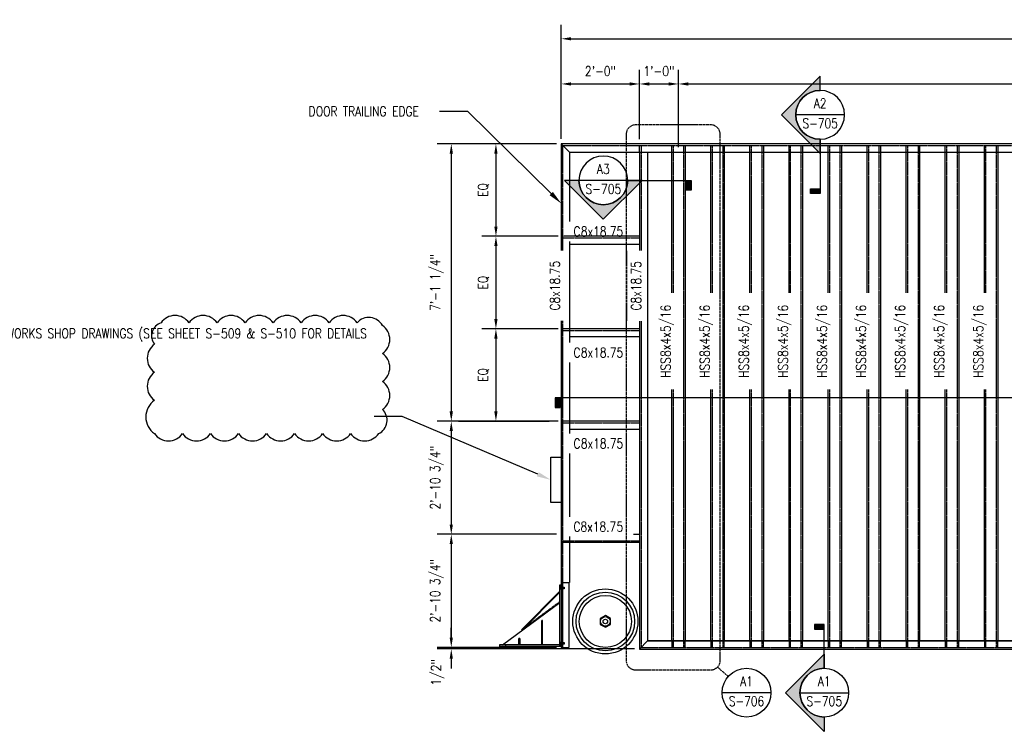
# Model space of a CAD drawing. Header units: inches. Extents: x -1492 to 2382, y 58 to 289.
# Tile 2 of 4: x -64 to 238, y 71 to 289. Entities that reach past the tile are written whole.
import ezdxf
from ezdxf import colors
from ezdxf.entities.mleader import LeaderData, LeaderLine
from ezdxf.enums import TextEntityAlignment as Align
from ezdxf.math import Vec2, Vec3

# ---------------------------------------------------------------- set-up
doc = ezdxf.new("R2010")
doc.units = ezdxf.units.IN
doc.header["$MEASUREMENT"] = 0
doc.linetypes.add('HIDDEN', pattern=[0.375, 0.25, -0.125])
doc.linetypes.add('Hidden 3_32_', pattern=[0.140625, 0.09375, -0.046875])
for name, color, linetype in [('2024 10 02', 11, 'Continuous'), ('A-ANNO-DIMS', 1, 'Continuous'), ('A-ANNO-SYMB-HDLN', 2, 'HIDDEN'), ('A-DETL-HDLN', 1, 'Hidden 3_32_'), ('A-DETL-MEDM', 3, 'Continuous'), ('G-ANNO-REFR', 2, 'Continuous'), ('G-ANNO-SYMB', 2, 'Continuous'), ('G-ANNO-TEXT', 2, 'Continuous'), ('S-ANNO-SYMB', 2, 'Continuous'), ('S-ANNO-TEXT', 2, 'Continuous'), ('S-DETL-HDLN', 90, 'Hidden 3_32_'), ('S-DETL-MEDM', 33, 'Continuous'), ('S-DETL-THIN', 1, 'Continuous')]:
    doc.layers.add(name, color=color, linetype=linetype)
doc.styles.add('AEC_COMN_TITLE', font='romans.shx', dxfattribs={"width": 0.8, "height": 0.1875})
doc.styles.add('Annotative', font='romans.shx', dxfattribs={"width": 0.8, "height": 0.125})
doc.styles.add('Arial', font='romans.shx', dxfattribs={"width": 0.8})
doc.styles.add('ROMANS', font='romans.shx', dxfattribs={"width": 0.8})
doc.dimstyles.new('Annotative', dxfattribs={"dimscale": 0, "dimtxt": 0.125, "dimasz": 0.125, "dimexe": 0.18, "dimexo": 0.0625, "dimgap": 0.09, "dimtad": 1, "dimdec": 3, "dimzin": 3, "dimdsep": 46, "dimlunit": 4, "dimtxsty": 'Annotative', "dimcen": 0.09, "dimclrt": 2, "dimazin": 2, "dimtfac": 1, "dimtdec": 3, "dimtmove": 1, "dimatfit": 3, "dimfxl": 1, "dimtfill": 1, "dimfrac": 2, "dimtolj": 1, "dimtzin": 0, "dimarcsym": 0})

# ---------------------------------------------------------------- blocks, each defined once
blk = doc.blocks.new('*D19')
at = {"layer": 'A-ANNO-DIMS', "color": 0, "lineweight": -2, "transparency": 16777216}
for p, q in [((100.74, 251.34), (64.15, 251.34)), ((68.47, 248.34), (68.47, 169.07)), ((101.26, 166.07), (64.15, 166.07))]:
    blk.add_line(p, q, dxfattribs=at)
at = {"layer": 'A-ANNO-DIMS', "color": 0, "transparency": 16777216}
for points in [[(67.97, 248.34), (68.97, 248.34), (68.47, 251.34)], [(67.97, 169.07), (68.97, 169.07), (68.47, 166.07)]]:
    blk.add_solid(points, dxfattribs=at)
at = {"layer": 'Defpoints', "color": 0, "transparency": 16777216}
for p in [(102.24, 251.34), (68.47, 166.07), (102.76, 166.07)]:
    blk.add_point(p, dxfattribs=at)
at = {"layer": 'A-ANNO-DIMS', "color": 2, "lineweight": -3, "transparency": 16777216, "insert": (64.03, 208.7), "char_height": 3, "width": 23.594, "attachment_point": 5, "rotation": 90, "style": 'Annotative'}
blk.add_mtext('\\A1;7\'-1 1/4"', dxfattribs=at)
blk = doc.blocks.new('*D18')
at = {"layer": 'A-ANNO-DIMS', "color": 0, "lineweight": -2, "transparency": 16777216}
for p, q in [((100.74, 251.34), (77.86, 251.34)), ((82.18, 248.34), (82.18, 225.9)), ((101.26, 222.9), (77.86, 222.9))]:
    blk.add_line(p, q, dxfattribs=at)
at = {"layer": 'A-ANNO-DIMS', "color": 0, "transparency": 16777216}
for points in [[(81.68, 248.34), (82.68, 248.34), (82.18, 251.34)], [(81.68, 225.9), (82.68, 225.9), (82.18, 222.9)]]:
    blk.add_solid(points, dxfattribs=at)
at = {"layer": 'Defpoints', "color": 0, "transparency": 16777216}
for p in [(102.24, 251.34), (82.18, 222.9), (102.76, 222.9)]:
    blk.add_point(p, dxfattribs=at)
at = {"layer": 'A-ANNO-DIMS', "color": 2, "lineweight": -3, "transparency": 16777216, "insert": (78.37, 237.12), "char_height": 3, "width": 5.6036, "attachment_point": 5, "rotation": 90, "style": 'Annotative'}
blk.add_mtext('\\A1;EQ', dxfattribs=at)
blk = doc.blocks.new('*D17')
at = {"layer": 'A-ANNO-DIMS', "color": 0, "lineweight": -2, "transparency": 16777216}
for p, q in [((101.26, 222.9), (77.86, 222.9)), ((82.18, 219.9), (82.18, 197.48)), ((101.26, 194.48), (77.86, 194.48))]:
    blk.add_line(p, q, dxfattribs=at)
at = {"layer": 'A-ANNO-DIMS', "color": 0, "transparency": 16777216}
for points in [[(81.68, 219.9), (82.68, 219.9), (82.18, 222.9)], [(81.68, 197.48), (82.68, 197.48), (82.18, 194.48)]]:
    blk.add_solid(points, dxfattribs=at)
at = {"layer": 'Defpoints', "color": 0, "transparency": 16777216}
for p in [(102.76, 222.9), (82.18, 194.48), (102.76, 194.48)]:
    blk.add_point(p, dxfattribs=at)
at = {"layer": 'A-ANNO-DIMS', "color": 2, "lineweight": -3, "transparency": 16777216, "insert": (78.37, 208.69), "char_height": 3, "width": 5.6036, "attachment_point": 5, "rotation": 90, "style": 'Annotative'}
blk.add_mtext('\\A1;EQ', dxfattribs=at)
blk = doc.blocks.new('*D16')
at = {"layer": 'A-ANNO-DIMS', "color": 0, "lineweight": -2, "transparency": 16777216}
for p, q in [((101.26, 194.48), (77.86, 194.48)), ((82.18, 191.48), (82.18, 169.07)), ((101.26, 166.07), (77.86, 166.07))]:
    blk.add_line(p, q, dxfattribs=at)
at = {"layer": 'A-ANNO-DIMS', "color": 0, "transparency": 16777216}
for points in [[(81.68, 191.48), (82.68, 191.48), (82.18, 194.48)], [(81.68, 169.07), (82.68, 169.07), (82.18, 166.07)]]:
    blk.add_solid(points, dxfattribs=at)
at = {"layer": 'Defpoints', "color": 0, "transparency": 16777216}
for p in [(102.76, 194.48), (82.18, 166.07), (102.76, 166.07)]:
    blk.add_point(p, dxfattribs=at)
at = {"layer": 'A-ANNO-DIMS', "color": 2, "lineweight": -3, "transparency": 16777216, "insert": (78.37, 180.27), "char_height": 3, "width": 5.6036, "attachment_point": 5, "rotation": 90, "style": 'Annotative'}
blk.add_mtext('\\A1;EQ', dxfattribs=at)
blk = doc.blocks.new('*D11')
at = {"layer": 'A-ANNO-DIMS', "color": 0, "lineweight": -2, "transparency": 16777216}
for p, q in [((102.26, 252.82), (102.26, 287.93)), ((474.26, 252.82), (474.26, 287.93)), ((105.26, 283.61), (471.26, 283.61))]:
    blk.add_line(p, q, dxfattribs=at)
at = {"layer": 'A-ANNO-DIMS', "color": 0, "transparency": 16777216}
for points in [[(105.26, 284.11), (105.26, 283.11), (102.26, 283.61)], [(471.26, 284.11), (471.26, 283.11), (474.26, 283.61)]]:
    blk.add_solid(points, dxfattribs=at)
at = {"layer": 'Defpoints', "color": 0, "transparency": 16777216}
for p in [(474.26, 283.61), (102.26, 251.32), (474.26, 251.32)]:
    blk.add_point(p, dxfattribs=at)
at = {"layer": 'A-ANNO-DIMS', "color": 2, "lineweight": -3, "transparency": 16777216, "insert": (288.26, 287.56), "char_height": 3, "width": 51.0381, "attachment_point": 5, "style": 'Annotative'}
blk.add_mtext('\\A1;31\'-0"', dxfattribs=at)
blk = doc.blocks.new('*D10')
at = {"layer": 'A-ANNO-DIMS', "color": 0, "lineweight": -2, "transparency": 16777216}
for p, q in [((102.26, 252.82), (102.26, 274.05)), ((126.26, 252.76), (126.26, 274.05)), ((105.26, 269.73), (123.26, 269.73))]:
    blk.add_line(p, q, dxfattribs=at)
at = {"layer": 'A-ANNO-DIMS', "color": 0, "transparency": 16777216}
for points in [[(105.26, 270.23), (105.26, 269.23), (102.26, 269.73)], [(123.26, 270.23), (123.26, 269.23), (126.26, 269.73)]]:
    blk.add_solid(points, dxfattribs=at)
at = {"layer": 'Defpoints', "color": 0, "transparency": 16777216}
for p in [(126.26, 269.73), (102.26, 251.32), (126.26, 251.26)]:
    blk.add_point(p, dxfattribs=at)
at = {"layer": 'A-ANNO-DIMS', "color": 2, "lineweight": -3, "transparency": 16777216, "insert": (114.26, 273.68), "char_height": 3, "width": 24.1123, "attachment_point": 5, "style": 'Annotative'}
blk.add_mtext('\\A1;2\'-0"', dxfattribs=at)
blk = doc.blocks.new('*D9')
at = {"layer": 'A-ANNO-DIMS', "color": 0, "lineweight": -2, "transparency": 16777216}
for p, q in [((126.26, 252.76), (126.26, 274.05)), ((138.26, 250.29), (138.26, 274.05)), ((129.26, 269.73), (135.26, 269.73))]:
    blk.add_line(p, q, dxfattribs=at)
at = {"layer": 'A-ANNO-DIMS', "color": 0, "transparency": 16777216}
for points in [[(129.26, 270.23), (129.26, 269.23), (126.26, 269.73)], [(135.26, 270.23), (135.26, 269.23), (138.26, 269.73)]]:
    blk.add_solid(points, dxfattribs=at)
at = {"layer": 'Defpoints', "color": 0, "transparency": 16777216}
for p in [(138.26, 269.73), (126.26, 251.26), (138.26, 248.79)]:
    blk.add_point(p, dxfattribs=at)
at = {"layer": 'A-ANNO-DIMS', "color": 2, "lineweight": -3, "transparency": 16777216, "insert": (132.26, 273.68), "char_height": 3, "width": 12.3279, "attachment_point": 5, "style": 'Annotative'}
blk.add_mtext('\\A1;1\'-0"', dxfattribs=at)
blk = doc.blocks.new('*D8')
at = {"layer": 'A-ANNO-DIMS', "color": 0, "lineweight": -2, "transparency": 16777216}
for p, q in [((138.26, 250.29), (138.26, 274.05)), ((141.26, 269.73), (435.26, 269.73)), ((438.26, 270.35), (438.26, 265.41))]:
    blk.add_line(p, q, dxfattribs=at)
at = {"layer": 'A-ANNO-DIMS', "color": 0, "transparency": 16777216}
for points in [[(141.26, 270.23), (141.26, 269.23), (138.26, 269.73)], [(435.26, 270.23), (435.26, 269.23), (438.26, 269.73)]]:
    blk.add_solid(points, dxfattribs=at)
at = {"layer": 'Defpoints', "color": 0, "transparency": 16777216}
for p in [(438.26, 271.85), (438.26, 269.73), (138.26, 248.79)]:
    blk.add_point(p, dxfattribs=at)
at = {"layer": 'A-ANNO-DIMS', "color": 2, "lineweight": -3, "transparency": 16777216, "insert": (288.26, 273.68), "char_height": 3, "width": 72.3746, "attachment_point": 5, "style": 'Annotative'}
blk.add_mtext('\\A1;25\'-0"', dxfattribs=at)
blk = doc.blocks.new('*D5')
at = {"layer": 'A-ANNO-DIMS', "color": 0, "lineweight": -2, "transparency": 16777216}
for p, q in [((76.17, 166.06), (64.15, 166.06)), ((68.47, 163.06), (68.47, 134.31)), ((100.76, 131.31), (64.15, 131.31))]:
    blk.add_line(p, q, dxfattribs=at)
at = {"layer": 'A-ANNO-DIMS', "color": 0, "transparency": 16777216}
for points in [[(67.97, 163.06), (68.97, 163.06), (68.47, 166.06)], [(67.97, 134.31), (68.97, 134.31), (68.47, 131.31)]]:
    blk.add_solid(points, dxfattribs=at)
at = {"layer": 'Defpoints', "color": 0, "transparency": 16777216}
for p in [(77.67, 166.06), (68.47, 131.31), (102.26, 131.31)]:
    blk.add_point(p, dxfattribs=at)
at = {"layer": 'A-ANNO-DIMS', "color": 2, "lineweight": -3, "transparency": 16777216, "insert": (64.03, 148.69), "char_height": 3, "width": 26.3073, "attachment_point": 5, "rotation": 90, "style": 'Annotative'}
blk.add_mtext('\\A1;2\'-10 3/4"', dxfattribs=at)
blk = doc.blocks.new('*D4')
at = {"layer": 'A-ANNO-DIMS', "color": 0, "lineweight": -2, "transparency": 16777216}
for p, q in [((100.76, 131.31), (64.15, 131.31)), ((68.47, 128.31), (68.47, 99.56)), ((76.17, 96.56), (64.15, 96.56))]:
    blk.add_line(p, q, dxfattribs=at)
at = {"layer": 'A-ANNO-DIMS', "color": 0, "transparency": 16777216}
for points in [[(67.97, 128.31), (68.97, 128.31), (68.47, 131.31)], [(67.97, 99.56), (68.97, 99.56), (68.47, 96.56)]]:
    blk.add_solid(points, dxfattribs=at)
at = {"layer": 'Defpoints', "color": 0, "transparency": 16777216}
for p in [(102.26, 131.31), (68.47, 96.56), (77.67, 96.56)]:
    blk.add_point(p, dxfattribs=at)
at = {"layer": 'A-ANNO-DIMS', "color": 2, "lineweight": -3, "transparency": 16777216, "insert": (64.03, 113.93), "char_height": 3, "width": 26.3073, "attachment_point": 5, "rotation": 90, "style": 'Annotative'}
blk.add_mtext('\\A1;2\'-10 3/4"', dxfattribs=at)
blk = doc.blocks.new('*D3')
at = {"layer": 'A-ANNO-DIMS', "color": 0, "lineweight": -2, "transparency": 16777216}
for p, q in [((68.47, 99.56), (68.47, 102.56)), ((100.76, 96.56), (64.15, 96.56)), ((124.78, 96.07), (64.15, 96.07)), ((68.47, 96.07), (68.47, 96.56)), ((68.47, 93.07), (68.47, 90.07))]:
    blk.add_line(p, q, dxfattribs=at)
at = {"layer": 'A-ANNO-DIMS', "color": 0, "transparency": 16777216}
for points in [[(67.97, 99.56), (68.97, 99.56), (68.47, 96.56)], [(67.97, 93.07), (68.97, 93.07), (68.47, 96.07)]]:
    blk.add_solid(points, dxfattribs=at)
at = {"layer": 'Defpoints', "color": 0, "transparency": 16777216}
for p in [(68.47, 96.56), (102.26, 96.56), (126.28, 96.07)]:
    blk.add_point(p, dxfattribs=at)
at = {"layer": 'A-ANNO-DIMS', "color": 2, "lineweight": -3, "transparency": 16777216, "insert": (62.31, 84.87), "char_height": 3, "width": 10.3814, "attachment_point": 1, "rotation": 90, "line_spacing_factor": 0.983083, "style": 'Annotative'}
blk.add_mtext('\\A1;1/2"', dxfattribs=at)
blk = doc.blocks.new('*U25')
at = {"lineweight": -3}
blk.add_hatch(color=256, dxfattribs=at).paths.add_polyline_path([(0, 0.812), (0, 0.875), (-0.125, 0.875), (-0.125, 0.812)])
h = blk.add_hatch(color=256, dxfattribs=at)
edge = h.paths.add_edge_path()
edge.add_line((0, -0.312), (0, -0.495))
edge.add_line((0, -0.495), (-0.495, 0))
edge.add_line((-0.495, 0), (0, 0.495))
edge.add_line((0, 0.495), (0, 0.312))
edge.add_arc((0, 0), 0.312, 90, 270)
at = {"linetype": 'Continuous', "lineweight": -3}
blk.add_line((0, 0.312), (0, 0.875), dxfattribs=at)
at = {"lineweight": -3}
for p, q in [((0, 0.495), (-0.495, 0)), ((-0.312, 0), (0.312, 0)), ((-0.495, 0), (0, -0.495))]:
    blk.add_line(p, q, dxfattribs=at)
at = {"lineweight": -3, "flags": 128}
blk.add_lwpolyline([(0, 0.812), (0, 0.875), (-0.125, 0.875), (-0.125, 0.812), (0, 0.812)], close=True, dxfattribs=at)
blk.add_lwpolyline([(0, -0.312), (0, -0.495), (-0.495, 0), (0, 0.495), (0, 0.312, 1), (0, -0.312)], format="xyb", close=True, dxfattribs=at)
blk.add_lwpolyline([(-0.016, -0.312), (-0.016, -0.312)], dxfattribs=at)
blk.add_lwpolyline([(-0.016, -0.312), (-0.016, -0.312)], dxfattribs=at)
at = {"lineweight": -3}
blk.add_circle((0, 0), 0.312, dxfattribs=at)
at = {"linetype": 'Continuous', "lineweight": -3, "style": 'Arial'}
blk.add_attdef('X#', text='', height=0.0938, dxfattribs=at).set_placement((0, 0.047), align=Align.BOTTOM_CENTER)
blk.add_attdef('X-###', text='', height=0.0938, dxfattribs=at).set_placement((0, -0.047), align=Align.TOP_CENTER)
blk = doc.blocks.new('*U26')
at = {"lineweight": -3}
h = blk.add_hatch(color=256, dxfattribs=at)
edge = h.paths.add_edge_path()
edge.add_line((0, 0.312), (0, 0.495))
edge.add_line((0, 0.495), (0.495, 0))
edge.add_line((0.495, 0), (0, -0.495))
edge.add_line((0, -0.495), (0, -0.312))
edge.add_arc((0, 0), 0.312, 270, 450)
blk.add_hatch(color=256, dxfattribs=at).paths.add_polyline_path([(0, -0.946), (0, -1.008), (0.125, -1.008), (0.125, -0.946)])
for p, q in [((0.495, 0), (0, 0.495)), ((-0.312, 0), (0.312, 0)), ((0, -0.495), (0.495, 0))]:
    blk.add_line(p, q, dxfattribs=at)
at = {"linetype": 'Continuous', "lineweight": -3}
blk.add_line((0, -0.312), (0, -1.008), dxfattribs=at)
at = {"lineweight": -3, "flags": 128}
blk.add_lwpolyline([(0, 0.312), (0, 0.495), (0.495, 0), (0, -0.495), (0, -0.312, 1), (0, 0.312)], format="xyb", close=True, dxfattribs=at)
blk.add_lwpolyline([(0.016, 0.312), (0.016, 0.312)], dxfattribs=at)
blk.add_lwpolyline([(0.016, 0.312), (0.016, 0.312)], dxfattribs=at)
blk.add_lwpolyline([(0, -0.946), (0, -1.008), (0.125, -1.008), (0.125, -0.946), (0, -0.946)], close=True, dxfattribs=at)
at = {"lineweight": -3}
blk.add_circle((0, 0), 0.312, dxfattribs=at)
at = {"linetype": 'Continuous', "lineweight": -3, "style": 'Arial'}
blk.add_attdef('X#', text='', height=0.0938, dxfattribs=at).set_placement((0, 0.047), align=Align.BOTTOM_CENTER)
blk.add_attdef('X-###', text='', height=0.0938, dxfattribs=at).set_placement((0, -0.047), align=Align.TOP_CENTER)
blk = doc.blocks.new('*U27')
at = {"lineweight": -3}
h = blk.add_hatch(color=256, dxfattribs=at)
edge = h.paths.add_edge_path()
edge.add_line((0.312, 0), (0.495, 0))
edge.add_line((0.495, 0), (0, -0.495))
edge.add_line((0, -0.495), (-0.495, 0))
edge.add_line((-0.495, 0), (-0.312, 0))
edge.add_arc((0, 0), 0.312, 180, 360)
blk.add_hatch(color=256, dxfattribs=at).paths.add_polyline_path([(-1.061, 0), (-1.124, 0), (-1.124, -0.125), (-1.061, -0.125)])
for p, q in [((-0.312, 0), (0.312, 0)), ((0, -0.495), (0.495, 0)), ((-0.495, 0), (0, -0.495))]:
    blk.add_line(p, q, dxfattribs=at)
at = {"linetype": 'Continuous', "lineweight": -3}
blk.add_line((-0.312, 0), (-1.124, 0), dxfattribs=at)
at = {"lineweight": -3, "flags": 128}
blk.add_lwpolyline([(0.312, 0), (0.495, 0), (0, -0.495), (-0.495, 0), (-0.312, 0, 1), (0.312, 0)], format="xyb", close=True, dxfattribs=at)
blk.add_lwpolyline([(-1.061, 0), (-1.124, 0), (-1.124, -0.125), (-1.061, -0.125), (-1.061, 0)], close=True, dxfattribs=at)
blk.add_lwpolyline([(0.312, -0.016), (0.312, -0.016)], dxfattribs=at)
blk.add_lwpolyline([(0.312, -0.016), (0.312, -0.016)], dxfattribs=at)
at = {"lineweight": -3}
blk.add_circle((0, 0), 0.312, dxfattribs=at)
at = {"linetype": 'Continuous', "lineweight": -3, "style": 'Arial'}
blk.add_attdef('X#', text='', height=0.0938, dxfattribs=at).set_placement((0, 0.047), align=Align.BOTTOM_CENTER)
blk.add_attdef('X-###', text='', height=0.0938, dxfattribs=at).set_placement((0, -0.047), align=Align.TOP_CENTER)
blk = doc.blocks.new('*U29')
at = {"lineweight": -3}
h = blk.add_hatch(color=256, dxfattribs=at)
edge = h.paths.add_edge_path()
edge.add_line((0.312, 0), (0.495, 0))
edge.add_line((0.495, 0), (0, -0.495))
edge.add_line((0, -0.495), (-0.495, 0))
edge.add_line((-0.495, 0), (-0.312, 0))
edge.add_arc((0, 0), 0.312, 180, 360)
blk.add_hatch(color=256, dxfattribs=at).paths.add_polyline_path([(-15.997, 0), (-16.059, 0), (-16.059, -0.125), (-15.997, -0.125)])
for p, q in [((-0.312, 0), (0.312, 0)), ((0, -0.495), (0.495, 0)), ((-0.495, 0), (0, -0.495))]:
    blk.add_line(p, q, dxfattribs=at)
at = {"linetype": 'Continuous', "lineweight": -3}
blk.add_line((-0.312, 0), (-16.059, 0), dxfattribs=at)
at = {"lineweight": -3, "flags": 128}
blk.add_lwpolyline([(0.312, 0), (0.495, 0), (0, -0.495), (-0.495, 0), (-0.312, 0, 1), (0.312, 0)], format="xyb", close=True, dxfattribs=at)
blk.add_lwpolyline([(-15.997, 0), (-16.059, 0), (-16.059, -0.125), (-15.997, -0.125), (-15.997, 0)], close=True, dxfattribs=at)
blk.add_lwpolyline([(0.312, -0.016), (0.312, -0.016)], dxfattribs=at)
blk.add_lwpolyline([(0.312, -0.016), (0.312, -0.016)], dxfattribs=at)
at = {"lineweight": -3}
blk.add_circle((0, 0), 0.312, dxfattribs=at)
at = {"linetype": 'Continuous', "lineweight": -3, "style": 'Arial'}
blk.add_attdef('X#', text='', height=0.0938, dxfattribs=at).set_placement((0, 0.047), align=Align.BOTTOM_CENTER)
blk.add_attdef('X-###', text='', height=0.0938, dxfattribs=at).set_placement((0, -0.047), align=Align.TOP_CENTER)
blk = doc.blocks.new('Detail Callout AEC')
at = {"color": 0, "linetype": 'ByBlock', "lineweight": -3, "transparency": 16777216}
blk.add_line((0.25, 0), (-0.25, 0), dxfattribs=at)
blk.add_circle((0, 0), 0.25, dxfattribs=at)
at = {"color": 0, "linetype": 'ByBlock', "lineweight": -3, "transparency": 16777216, "style": 'AEC_COMN_TITLE'}
for tag, p in [('VIEWNUMBER', (0, 0.051)), ('SHEETNUMBER', (0, -0.126))]:
    blk.add_attdef(tag, text='', height=0.0938, dxfattribs=at).set_placement(p, align=Align.CENTER)

msp = doc.modelspace()

# ---------------------------------------------------------------- linework, layer by layer
at = {"layer": '2024 10 02'}
msp.add_lwpolyline([(-22.683, 162.2535, 0.52056705), (-14.0768, 162.2535, 0.52056705), (-5.4705, 162.2535, 0.52056705), (3.1358, 162.2535, 0.52056705), (11.7421, 162.2535, 0.52056705), (20.3484, 162.2535, 0.52056705), (28.9547, 162.2535, 0.52056705), (37.5609, 162.2535, 0.52056705), (46.1672, 162.2535, 0.52056705), (47.3485, 169.6785, 0.52056705), (47.3485, 178.2848, 0.52056705), (47.3485, 186.8911, 0.52056705), (47.3485, 195.4974, 0.52056705), (39.5597, 196.3149, 0.52056705), (30.9535, 196.3149, 0.52056705), (22.3472, 196.3149, 0.52056705), (13.7409, 196.3149, 0.52056705), (5.1346, 196.3149, 0.52056705), (-3.4717, 196.3149, 0.52056705), (-12.0779, 196.3149, 0.52056705), (-20.6842, 196.3149, 0.52056705), (-22.683, 189.7074, 0.52056705), (-22.683, 181.1012, 0.52056705), (-22.683, 172.4949, 0.52056705)], format="xyb", close=True, dxfattribs=at)
at = {"layer": 'A-ANNO-SYMB-HDLN'}
msp.add_line((153.5377, 87.5906), (150.2199, 90.5155), dxfattribs=at)
at = {"layer": 'A-DETL-HDLN', "lineweight": -3}
for p, q in [((102.762, 96.5573), (102.762, 250.8154)), ((102.7828, 250.7946), (473.762, 250.7946)), ((126.262, 248.7946), (126.262, 250.7946)), ((126.762, 250.7946), (126.762, 96.5446)), ((136.1995, 248.7946), (136.1995, 250.7946)), ((136.6995, 96.5446), (136.6995, 250.7946)), ((139.8245, 250.7946), (139.8245, 96.5446)), ((140.3245, 250.7946), (140.3245, 248.7946)), ((148.1995, 248.7946), (148.1995, 250.7946)), ((148.6995, 96.5446), (148.6995, 250.7946)), ((151.8245, 250.7946), (151.8245, 96.5446)), ((152.3245, 250.7946), (152.3245, 248.7946)), ((160.1995, 248.7946), (160.1995, 250.7946)), ((160.6995, 96.5446), (160.6995, 250.7946)), ((163.8245, 250.7946), (163.8245, 96.5446)), ((164.3245, 250.7946), (164.3245, 248.7946)), ((172.1995, 248.7946), (172.1995, 250.7946)), ((172.6995, 96.5446), (172.6995, 250.7946)), ((175.8245, 250.7946), (175.8245, 96.5446)), ((176.3245, 250.7946), (176.3245, 248.7946)), ((184.1995, 248.7946), (184.1995, 250.7946)), ((184.6995, 96.5446), (184.6995, 250.7946)), ((187.8245, 250.7946), (187.8245, 96.5446)), ((188.3245, 250.7946), (188.3245, 248.7946)), ((196.1995, 248.7946), (196.1995, 250.7946)), ((196.6995, 96.5446), (196.6995, 250.7946)), ((199.8245, 250.7946), (199.8245, 96.5446)), ((200.3245, 250.7946), (200.3245, 248.7946)), ((208.1995, 248.7946), (208.1995, 250.7946)), ((208.6995, 96.5446), (208.6995, 250.7946)), ((211.8245, 250.7946), (211.8245, 96.5446)), ((212.3245, 250.7946), (212.3245, 248.7946)), ((220.1995, 248.7946), (220.1995, 250.7946)), ((220.6995, 96.5446), (220.6995, 250.7946)), ((223.8245, 250.7946), (223.8245, 96.5446)), ((224.3245, 250.7946), (224.3245, 248.7946)), ((232.1995, 248.7946), (232.1995, 250.7946)), ((232.6995, 96.5446), (232.6995, 250.7946)), ((235.8245, 250.7946), (235.8245, 96.5446)), ((236.3245, 250.7946), (236.3245, 248.7946)), ((104.762, 194.482), (102.762, 194.482)), ((102.762, 193.982), (126.262, 193.982)), ((104.762, 166.0654), (102.762, 166.0654)), ((102.762, 165.5654), (126.262, 165.5654)), ((102.762, 129.2896), (126.262, 129.2896)), ((104.762, 128.7896), (102.762, 128.7896)), ((136.1995, 98.5445), (136.1995, 96.5446)), ((140.3245, 96.5446), (140.3245, 98.5445)), ((148.1995, 98.5445), (148.1995, 96.5446)), ((152.3245, 96.5446), (152.3245, 98.5445)), ((160.1995, 98.5445), (160.1995, 96.5446)), ((164.3245, 96.5446), (164.3245, 98.5445)), ((172.1995, 98.5445), (172.1995, 96.5446)), ((176.3245, 96.5446), (176.3245, 98.5445)), ((184.1995, 98.5445), (184.1995, 96.5446)), ((188.3245, 96.5446), (188.3245, 98.5445)), ((196.1995, 98.5445), (196.1995, 96.5446)), ((200.3245, 96.5446), (200.3245, 98.5445)), ((208.1995, 98.5445), (208.1995, 96.5446)), ((212.3245, 96.5446), (212.3245, 98.5445)), ((220.1995, 98.5445), (220.1995, 96.5446)), ((224.3245, 96.5446), (224.3245, 98.5445)), ((232.1995, 98.5445), (232.1995, 96.5446)), ((236.3245, 96.5446), (236.3245, 98.5445)), ((126.762, 96.5446), (449.77, 96.5446))]:
    msp.add_line(p, q, dxfattribs=at)
at = {"layer": 'A-DETL-MEDM', "lineweight": -3}
for p, q in [((102.2412, 251.3362), (104.762, 248.8154)), ((102.262, 251.3362), (102.262, 96.5552)), ((474.262, 251.3154), (102.262, 251.3154)), ((104.762, 248.8154), (104.762, 116.5446)), ((104.762, 248.7946), (471.762, 248.7946)), ((126.262, 248.7946), (126.262, 96.0446)), ((128.762, 248.7946), (128.762, 98.5445)), ((136.1995, 98.5445), (136.1995, 248.7946)), ((140.3245, 248.7946), (140.3245, 98.5445)), ((148.1995, 98.5445), (148.1995, 248.7946)), ((152.3245, 248.7946), (152.3245, 98.5445)), ((160.1995, 98.5445), (160.1995, 248.7946)), ((164.3245, 248.7946), (164.3245, 98.5445)), ((172.1995, 98.5445), (172.1995, 248.7946)), ((176.3245, 248.7946), (176.3245, 98.5445)), ((184.1995, 98.5445), (184.1995, 248.7946)), ((188.3245, 248.7946), (188.3245, 98.5445)), ((196.1995, 98.5445), (196.1995, 248.7946)), ((200.3245, 248.7946), (200.3245, 98.5445)), ((208.1995, 98.5445), (208.1995, 248.7946)), ((212.3245, 248.7946), (212.3245, 98.5445)), ((220.1995, 98.5445), (220.1995, 248.7946)), ((224.3245, 248.7946), (224.3245, 98.5445)), ((232.1995, 98.5445), (232.1995, 248.7946)), ((236.3245, 248.7946), (236.3245, 98.5445)), ((126.262, 194.482), (104.762, 194.482)), ((126.262, 191.982), (104.762, 191.982)), ((70.7238, 166.0654), (98.512, 166.0654)), ((98.512, 166.0396), (70.7238, 166.0396)), ((126.262, 166.0654), (104.762, 166.0654)), ((126.262, 163.5654), (104.762, 163.5654)), ((99.012, 155.0654), (102.262, 155.0654)), ((99.012, 141.0654), (99.012, 155.0654)), ((102.262, 141.0654), (99.012, 141.0654)), ((126.2496, 131.2896), (104.762, 131.2896)), ((126.2496, 128.7896), (104.762, 128.7896)), ((102.262, 116.5446), (104.762, 116.5446)), ((104.5401, 116.5446), (104.5401, 96.5645)), ((115.7853, 106.3608), (114.1569, 105.4529)), ((117.4163, 105.4529), (115.7853, 106.3608)), ((114.1569, 105.4529), (114.1569, 103.5787)), ((114.1569, 103.5787), (115.81, 102.7712)), ((115.81, 102.7712), (117.4163, 103.5787)), ((117.4163, 103.5787), (117.4163, 105.4529)), ((128.762, 98.5445), (126.262, 96.0446)), ((447.762, 98.5445), (128.762, 98.5445)), ((128.762, 98.5445), (447.762, 98.5445)), ((102.262, 96.5552), (104.5401, 96.5645)), ((126.262, 96.0446), (450.262, 96.0446))]:
    msp.add_line(p, q, dxfattribs=at)
for radius in [10, 9, 8, 1.4682, 0.6916]:
    msp.add_circle((115.7853, 104.5331), radius, dxfattribs=at)
at = {"layer": 'S-DETL-HDLN', "lineweight": -3}
for p, q in [((101.6637, 110.4901), (90.1691, 102.0126)), ((101.762, 110.3154), (101.6637, 110.4901))]:
    msp.add_line(p, q, dxfattribs=at)
at = {"layer": 'S-DETL-MEDM', "lineweight": -3}
for p, q in [((101.762, 96.8154), (101.762, 115.8154)), ((101.762, 115.8154), (102.262, 115.8154)), ((102.262, 115.8154), (102.262, 96.8154)), ((90.1691, 102.0126), (101.762, 113.8042)), ((101.762, 113.5476), (90.2674, 101.8379)), ((84.1509, 97.3154), (101.762, 110.3154)), ((101.762, 110.3154), (90.2674, 101.8379)), ((96.512, 104.8153), (96.262, 104.8153)), ((96.262, 97.3154), (96.262, 104.8153)), ((96.262, 103.8153), (96.512, 103.8153)), ((96.512, 97.3154), (96.512, 104.8153)), ((90.2674, 101.8379), (90.1691, 102.0126)), ((83.262, 97.3154), (83.262, 96.8154)), ((101.762, 97.3154), (83.262, 97.3154)), ((102.262, 96.8154), (83.262, 96.8154)), ((85.262, 96.8154), (85.262, 97.3154)), ((89.512, 99.3143), (89.262, 99.3143)), ((89.262, 97.3154), (89.262, 99.3143)), ((89.262, 98.3143), (89.512, 98.3143)), ((89.512, 99.3143), (89.512, 97.3154))]:
    msp.add_line(p, q, dxfattribs=at)
at = {"layer": 'S-DETL-THIN', "lineweight": -3}
for p, q in [((101.762, 115.3263), (101.9749, 115.0654)), ((101.9749, 115.0654), (103.1854, 115.0654)), ((103.1854, 115.0654), (103.1854, 114.5654)), ((101.9749, 114.5654), (101.762, 114.3045)), ((103.1854, 114.5654), (101.9749, 114.5654)), ((101.762, 98.2968), (101.9749, 98.0359)), ((101.9749, 97.5359), (101.762, 97.275)), ((101.9749, 98.0359), (103.1854, 98.0359)), ((103.1854, 97.5359), (101.9749, 97.5359)), ((103.1854, 98.0359), (103.1854, 97.5359))]:
    msp.add_line(p, q, dxfattribs=at)

# ---------------------------------------------------------------- block references
at = {"layer": 'G-ANNO-REFR', "lineweight": -3}
ref = msp.add_blockref('Detail Callout AEC', (159.1636, 82.6309), dxfattribs=dict(at, xscale=29.99993999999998, yscale=29.99993999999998, zscale=29.99993999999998))
ref.add_attrib('VIEWNUMBER', 'A1', dxfattribs={"layer": 'S-ANNO-TEXT', "color": 1, "transparency": 16777216, "height": 3, "style": 'ROMANS', "width": 0.8}).set_placement((159.1636, 83.7559), align=Align.BOTTOM_CENTER)
ref.add_attrib('SHEETNUMBER', 'S-706', dxfattribs={"layer": 'S-ANNO-TEXT', "color": 1, "transparency": 16777216, "height": 3, "style": 'ROMANS', "width": 0.8}).set_placement((159.1636, 78.5034), align=Align.CENTER)
at = {"layer": 'G-ANNO-SYMB', "lineweight": -3}
ref = msp.add_blockref('*U26', (181.7619, 260.2478), dxfattribs=dict(at, xscale=-24, yscale=24, zscale=24))
ref.add_attrib('X-###', 'S-705', dxfattribs={"layer": 'S-ANNO-SYMB', "color": 1, "linetype": 'Continuous', "lineweight": -2, "height": 3, "style": 'ROMANS', "width": 0.8}).set_placement((181.7619, 259.1228), align=Align.TOP_CENTER)
ref.add_attrib('X#', 'A2', dxfattribs={"layer": 'S-ANNO-TEXT', "color": 1, "linetype": 'Continuous', "lineweight": -2, "height": 3, "style": 'ROMANS', "width": 0.8}).set_placement((181.7619, 261.3728), align=Align.BOTTOM_CENTER)
ref = msp.add_blockref('*U25', (183.0316, 82.6309), dxfattribs=dict(at, xscale=24, yscale=24, zscale=24))
ref.add_attrib('X-###', 'S-705', dxfattribs={"layer": 'S-ANNO-SYMB', "color": 1, "linetype": 'Continuous', "lineweight": -2, "height": 3, "style": 'ROMANS', "width": 0.8}).set_placement((183.0316, 81.5059), align=Align.TOP_CENTER)
ref.add_attrib('X#', 'A1', dxfattribs={"layer": 'S-ANNO-TEXT', "color": 1, "linetype": 'Continuous', "lineweight": -2, "height": 3, "style": 'ROMANS', "width": 0.8}).set_placement((183.0316, 83.7559), align=Align.BOTTOM_CENTER)

# ---------------------------------------------------------------- dimensions: what is measured, and where the dimension line sits
at = {"layer": 'A-ANNO-DIMS', "lineweight": -3}
for base, p1, p2, picture, middle in [((474.262, 283.6131), (102.262, 251.3154), (474.262, 251.3154), '*D11', (288.262, 287.5588)), ((126.262, 269.7301), (102.262, 251.3154), (126.262, 251.2582), '*D10', (114.262, 273.6758)), ((438.262, 269.7301), (138.262, 248.7946), (438.262, 271.8514), '*D8', (288.262, 273.6758))]:
    dim = msp.add_linear_dim(base=base, p1=p1, p2=p2, dimstyle='Annotative', override={"dimpost": '\\X', "dimtfill": 0}, dxfattribs=at)
    dim.commit()
    dim.dimension.update_dxf_attribs({"geometry": picture, "text_midpoint": middle})
dim = msp.add_linear_dim(base=(138.262, 269.7301), p1=(126.262, 251.2582), p2=(138.262, 248.7946), dimstyle='Annotative', override={"dimpost": '\\X', "dimtfill": 0}, dxfattribs=at)
dim.commit()
dim.dimension.update_dxf_attribs({"geometry": '*D9', "text_midpoint": (132.262, 269.7301), "dimtype": 160})
dim = msp.add_linear_dim(base=(68.4741, 96.5552), p1=(126.2828, 96.0654), p2=(102.262, 96.5552), angle=90, dimstyle='Annotative', override={"dimpost": '\\X', "dimtfill": 0}, dxfattribs=at)
dim.commit()
dim.dimension.update_dxf_attribs({"geometry": '*D3', "text_midpoint": (68.4741, 90.0654), "dimtype": 160})

# ---------------------------------------------------------------- leaders
at = {"layer": 'G-ANNO-TEXT', "lineweight": -3}
ml = msp.add_multileader_mtext('Standard', dxfattribs=at)
ml.set_content('{\\C256;DOOR TRAILING EDGE}', color=2, style='Annotative')
ml.set_leader_properties(color=1)
ml.build(insert=Vec2(0, 0))
ml.multileader.update_dxf_attribs({"dogleg_length": 0.36, "arrow_head_size": 4.32, "scale": 24})
ctx = ml.context
ctx.base_point, ctx.scale, ctx.char_height, ctx.arrow_head_size, ctx.landing_gap_size, ctx.plane_origin = Vec3(22.4943, 261.2965), 24, 3, 4.32, 2.16, Vec3(2.992, 232.9849)
notes = []
notes.append((ctx, [(1, (1, 1, 0), (73.5115, 261.2965), (-1, 0), 8.64, [(0, [(102.262, 232.9849)], 0, [])])]))
ctx.mtext.insert, ctx.mtext.width, ctx.mtext.flow_direction = Vec3(24.6543, 262.7965), 39.533812, 5
ml = msp.add_multileader_mtext('Standard', dxfattribs=at)
ml.set_content('{\\C256;BOLTWORK RECEIVER BLOCK. WELD TO DOOR. SEE NOTE 9 ON S-101, COORDINATE LOCATION USING BOLTWORKS SHOP DRAWINGS (SEE SHEET S-509 & S-510 FOR DETAILS}', color=2, style='Annotative')
ml.set_leader_properties(color=1)
ml.build(insert=Vec2(0, 0))
ml.multileader.update_dxf_attribs({"text_right_attachment_type": 3, "dogleg_length": 0.36, "arrow_head_size": 4.32, "scale": 24})
ctx = ml.context
ctx.base_point, ctx.scale, ctx.char_height, ctx.arrow_head_size, ctx.landing_gap_size, ctx.plane_origin = Vec3(-20.8345, 193.0488), 24, 3, 4.32, 2.16, Vec3(-62.7241, 107.5046)
ctx.right_attachment, ctx.text_align_type = 3, 2
notes.append((ctx, [(1, (1, 1, 0), (53.3826, 167.4774), (-1, 0), 8.64, [(0, [(99.012, 148.0654)], 0, [])])]))
ctx.mtext.insert, ctx.mtext.width, ctx.mtext.alignment, ctx.mtext.flow_direction = Vec3(42.5826, 194.5488), 63.934628, 3, 5
for ctx, leaders in notes:
    for number, flags, end, landing, length, lines in leaders:
        leader = LeaderData()
        leader.index, (leader.has_last_leader_line, leader.has_dogleg_vector, leader.attachment_direction) = number, flags
        leader.last_leader_point, leader.dogleg_vector, leader.dogleg_length = Vec3(end), Vec3(landing), length
        for number, points, colour, breaks in lines:
            line = LeaderLine()
            line.index, line.vertices, line.color, line.breaks = number, Vec3.list(points), colors.encode_raw_color(colour), breaks
            leader.lines.append(line)
        ctx.leaders.append(leader)

# ---------------------------------------------------------------- next in the draw order: texts
at = {"layer": 'G-ANNO-TEXT', "lineweight": -3, "char_height": 3, "width": 18.53692, "attachment_point": 8, "line_spacing_factor": 0.981704, "style": 'Annotative', "bg_fill": 2}
for insert in [(113.6609, 222.8924), (113.6609, 185.6729), (113.6609, 157.7142), (113.6099, 132.1526)]:
    msp.add_mtext('\\pxqc,t3.2,6.4,9.6,12.8,16,19.2,22.4,25.6,28.8,32,35.2,38.4,41.6,44.8,48,51.2,54.4,57.6,60.8,64,67.2,70.4,73.6,76.8,80,83.2,86.4,89.6,92.8,96,99.2,102.4;{C8x18.75}', dxfattribs=dict(at, insert=insert))
at = {"layer": 'G-ANNO-TEXT', "lineweight": -3, "char_height": 3, "attachment_point": 8, "rotation": 90, "line_spacing_factor": 0.981704, "style": 'Annotative', "bg_fill": 2}
for s, insert, width in [('\\pxqc,t3.2,6.4,9.6,12.8,16,19.2,22.4,25.6,28.8,32,35.2,38.4,41.6,44.8,48,51.2,54.4,57.6,60.8,64,67.2,70.4,73.6,76.8,80,83.2,86.4,89.6,92.8,96,99.2,102.4;{C8x18.75}', (101.7984, 207.7101), 18.53692), ('\\pxqc,t3.2,6.4,9.6,12.8,16,19.2,22.4,25.6,28.8,32,35.2,38.4,41.6,44.8,48,51.2,54.4,57.6,60.8,64,67.2,70.4,73.6,76.8,80,83.2,86.4,89.6,92.8,96,99.2,102.4;{C8x18.75}', (126.7686, 207.6893), 18.53692), ('\\pxqc,t3.2,6.4,9.6,12.8,16,19.2,22.4,25.6,28.8,32,35.2,38.4,41.6,44.8,48,51.2,54.4,57.6,60.8,64,67.2,70.4,73.6,76.8,80,83.2,86.4,89.6,92.8,96,99.2,102.4;{HSS8x4x5/16}', (136.8295, 190.6431), 26.614375), ('\\pxqc,t3.2,6.4,9.6,12.8,16,19.2,22.4,25.6,28.8,32,35.2,38.4,41.6,44.8,48,51.2,54.4,57.6,60.8,64,67.2,70.4,73.6,76.8,80,83.2,86.4,89.6,92.8,96,99.2,102.4;{HSS8x4x5/16}', (148.8295, 190.6431), 26.614375), ('\\pxqc,t3.2,6.4,9.6,12.8,16,19.2,22.4,25.6,28.8,32,35.2,38.4,41.6,44.8,48,51.2,54.4,57.6,60.8,64,67.2,70.4,73.6,76.8,80,83.2,86.4,89.6,92.8,96,99.2,102.4;{HSS8x4x5/16}', (160.8295, 190.6431), 26.614375), ('\\pxqc,t3.2,6.4,9.6,12.8,16,19.2,22.4,25.6,28.8,32,35.2,38.4,41.6,44.8,48,51.2,54.4,57.6,60.8,64,67.2,70.4,73.6,76.8,80,83.2,86.4,89.6,92.8,96,99.2,102.4;{HSS8x4x5/16}', (172.8295, 190.6431), 26.614375), ('\\pxqc,t3.2,6.4,9.6,12.8,16,19.2,22.4,25.6,28.8,32,35.2,38.4,41.6,44.8,48,51.2,54.4,57.6,60.8,64,67.2,70.4,73.6,76.8,80,83.2,86.4,89.6,92.8,96,99.2,102.4;{HSS8x4x5/16}', (184.8295, 190.6431), 26.614375), ('\\pxqc,t3.2,6.4,9.6,12.8,16,19.2,22.4,25.6,28.8,32,35.2,38.4,41.6,44.8,48,51.2,54.4,57.6,60.8,64,67.2,70.4,73.6,76.8,80,83.2,86.4,89.6,92.8,96,99.2,102.4;{HSS8x4x5/16}', (196.8295, 190.6431), 26.614375), ('\\pxqc,t3.2,6.4,9.6,12.8,16,19.2,22.4,25.6,28.8,32,35.2,38.4,41.6,44.8,48,51.2,54.4,57.6,60.8,64,67.2,70.4,73.6,76.8,80,83.2,86.4,89.6,92.8,96,99.2,102.4;{HSS8x4x5/16}', (208.8295, 190.6431), 26.614375), ('\\pxqc,t3.2,6.4,9.6,12.8,16,19.2,22.4,25.6,28.8,32,35.2,38.4,41.6,44.8,48,51.2,54.4,57.6,60.8,64,67.2,70.4,73.6,76.8,80,83.2,86.4,89.6,92.8,96,99.2,102.4;{HSS8x4x5/16}', (220.8295, 190.6431), 26.614375), ('\\pxqc,t3.2,6.4,9.6,12.8,16,19.2,22.4,25.6,28.8,32,35.2,38.4,41.6,44.8,48,51.2,54.4,57.6,60.8,64,67.2,70.4,73.6,76.8,80,83.2,86.4,89.6,92.8,96,99.2,102.4;{HSS8x4x5/16}', (232.8295, 190.6431), 26.614375)]:
    msp.add_mtext(s, dxfattribs=dict(at, insert=insert, width=width))

# ---------------------------------------------------------------- next in the draw order: linework, layer by layer
at = {"layer": 'A-ANNO-SYMB-HDLN', "lineweight": -3}
msp.add_lwpolyline([(148.0985, 257.1536), (125.1625, 257.1536, 0.41421356), (122.1625, 254.1536), (122.1625, 92.6368, 0.41421356), (125.1625, 89.6368), (148.0985, 89.6368, 0.41421356), (151.0985, 92.6368), (151.0985, 254.1536, 0.41421356)], format="xyb", close=True, dxfattribs=at)
at = {"layer": 'A-DETL-HDLN', "lineweight": -3}
for p, q in [((104.762, 222.8987), (102.762, 222.8987)), ((102.762, 222.3987), (126.262, 222.3987))]:
    msp.add_line(p, q, dxfattribs=at)
at = {"layer": 'A-DETL-MEDM', "lineweight": -3}
for p, q in [((126.262, 222.8987), (104.762, 222.8987)), ((126.262, 220.3987), (104.762, 220.3987))]:
    msp.add_line(p, q, dxfattribs=at)

# ---------------------------------------------------------------- next in the draw order: block references
at = {"layer": 'G-ANNO-SYMB', "lineweight": -3}
ref = msp.add_blockref('*U27', (115.167, 240.0869), dxfattribs=dict(at, xscale=-24, yscale=24, zscale=24))
ref.add_attrib('X-###', 'S-705', dxfattribs={"layer": 'S-ANNO-SYMB', "color": 1, "linetype": 'Continuous', "lineweight": -2, "height": 3, "style": 'ROMANS', "width": 0.8}).set_placement((115.167, 238.9619), align=Align.TOP_CENTER)
ref.add_attrib('X#', 'A3', dxfattribs={"layer": 'S-ANNO-TEXT', "color": 1, "linetype": 'Continuous', "lineweight": -2, "height": 3, "style": 'ROMANS', "width": 0.8}).set_placement((115.167, 241.2119), align=Align.BOTTOM_CENTER)
ref = msp.add_blockref('*U29', (485.84, 173.2621), dxfattribs=dict(at, xscale=24, yscale=24, zscale=24))
ref.add_attrib('X-###', 'S-702', dxfattribs={"layer": 'S-ANNO-SYMB', "color": 1, "linetype": 'Continuous', "lineweight": -2, "height": 3, "style": 'ROMANS', "width": 0.8}).set_placement((485.84, 172.1371), align=Align.TOP_CENTER)
ref.add_attrib('X#', 'C1', dxfattribs={"layer": 'S-ANNO-TEXT', "color": 1, "linetype": 'Continuous', "lineweight": -2, "height": 3, "style": 'ROMANS', "width": 0.8}).set_placement((485.84, 174.3871), align=Align.BOTTOM_CENTER)

# ---------------------------------------------------------------- next in the draw order: dimensions: what is measured, and where the dimension line sits
at = {"layer": 'A-ANNO-DIMS', "lineweight": -3}
for base, p1, p2, picture, middle in [((68.4741, 166.0654), (102.2412, 251.3362), (102.762, 166.0654), '*D19', (64.0283, 208.7008)), ((68.4741, 131.3104), (77.6687, 166.0604), (102.262, 131.3104), '*D5', (64.0283, 148.6854)), ((68.4741, 96.5552), (102.262, 131.3104), (77.6687, 96.5552), '*D4', (64.0283, 113.9328))]:
    dim = msp.add_linear_dim(base=base, p1=p1, p2=p2, angle=90, dimstyle='Annotative', override={"dimpost": '\\X', "dimtfill": 0}, dxfattribs=at)
    dim.commit()
    dim.dimension.update_dxf_attribs({"geometry": picture, "text_midpoint": middle})
for base, p1, p2, picture, middle in [((82.1765, 222.8987), (102.2412, 251.3362), (102.762, 222.8987), '*D18', (78.3736, 237.1174)), ((82.1765, 194.482), (102.762, 222.8987), (102.762, 194.482), '*D17', (78.3736, 208.6904)), ((82.1765, 166.0654), (102.762, 194.482), (102.762, 166.0654), '*D16', (78.3736, 180.2737))]:
    dim = msp.add_linear_dim(base=base, p1=p1, p2=p2, angle=90, text='EQ', dimstyle='Annotative', override={"dimpost": '\\X', "dimtfill": 0}, dxfattribs=at)
    dim.commit()
    dim.dimension.update_dxf_attribs({"geometry": picture, "text_midpoint": middle})

doc.saveas('drawing.dxf')
